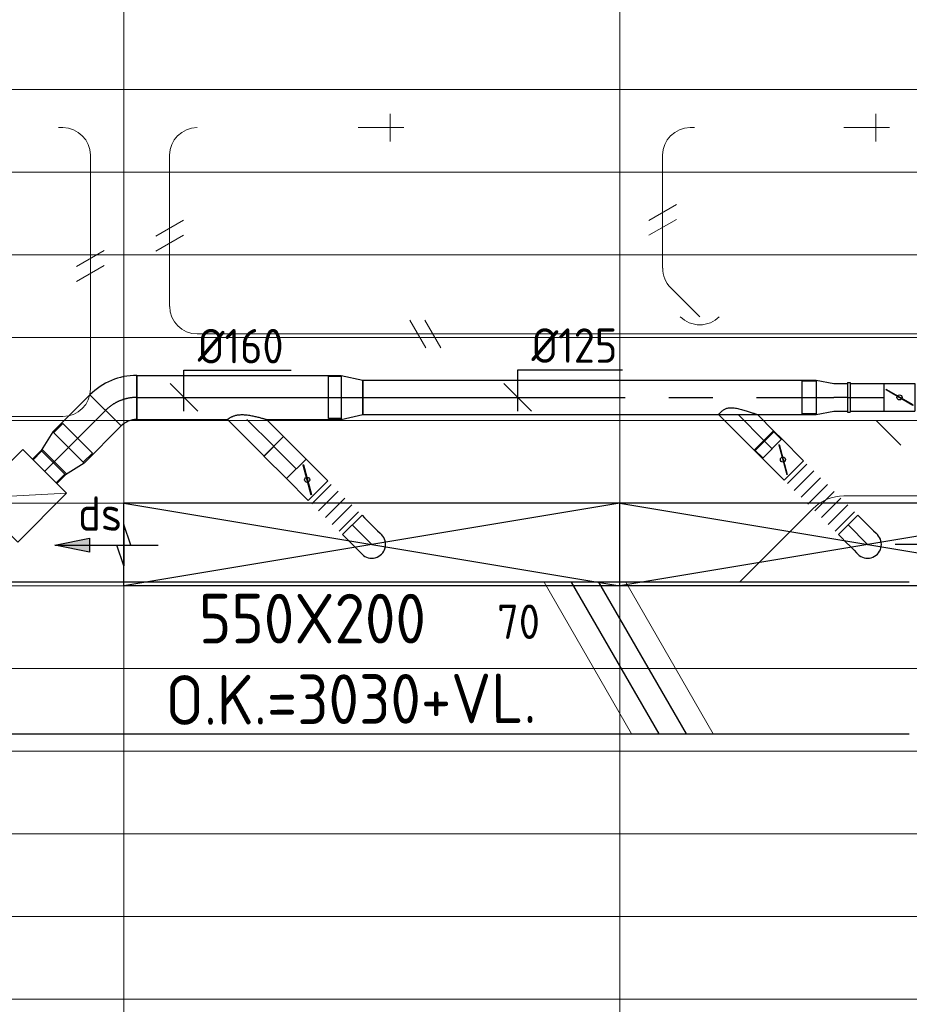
# Model space of a CAD drawing. Header units: millimetres. Extents: x -74135 to 19179, y 5032 to 51848.
# Tile 12 of 55: x -50634 to -47405, y 10030 to 13602. Entities that reach past the tile are written whole.
import ezdxf
from ezdxf.enums import TextEntityAlignment as Align

# ---------------------------------------------------------------- set-up
doc = ezdxf.new("R2010")
doc.units = ezdxf.units.MM
doc.header["$LTSCALE"] = 50
doc.linetypes.add('CENTER2', pattern=[28.575, 19.05, -3.175, 3.175, -3.175])
doc.linetypes.add('HIDDEN', pattern=[9.525, 6.35, -3.175])
for name, color, linetype in [('4plfd', 254, 'Continuous'), ('61', 4, 'Continuous'), ('WL570---_RETOUR', 100, 'Continuous'), ('WL570---_TOEVOER', 200, 'Continuous'), ('WL570---_TOEVOER_HL', 1, 'Continuous'), ('WL570---_TOEVOER_RST', 3, 'Continuous'), ('WL570---_TOEVOER_RST_HL', 1, 'Continuous'), ('WM570---_TOEVOER', 2, 'Continuous'), ('WM570---_TOEVOER_PR', 2, 'Continuous'), ('WM570---_TOEVOER_RST_PR', 1, 'Continuous')]:
    doc.layers.add(name, color=color, linetype=linetype)
for name, color, linetype, lineweight in [('WL570---_BESTAAND-HARTLIJN', 161, 'Continuous', 0), ('WL570---_BESTAAND-TOEVOER', 180, 'Continuous', 0), ('WL570---_DEMONTEREN', 10, 'Continuous', 0)]:
    doc.layers.add(name, color=color, linetype=linetype, lineweight=lineweight)
doc.layers.get('WL570---_DEMONTEREN').off()
doc.styles.add('BURO-018', font='ISO96.shx', dxfattribs={"height": 90})
doc.styles.add('BURO-025', font='ISO96.shx', dxfattribs={"height": 125})
doc.styles.add('ISO', font='ISO', dxfattribs={"height": 162})
doc.styles.add('MAATVOERING', font='ISO')

# ---------------------------------------------------------------- blocks, each defined once
blk = doc.blocks.new('KARO')
for p, q in [((1, 0.5), (0, 0.5)), ((0, -0.5), (1, -0.5))]:
    blk.add_line(p, q)
at = {"invisible_edges": 15}
blk.add_3dface([(0, 0.5), (0, -0.5), (1, -0.5), (1, 0.5)], dxfattribs=at)
at = {"layer": 'WL570---_BESTAAND-HARTLIJN'}
blk.add_line((0, 0), (1, 0), dxfattribs=at)
blk = doc.blocks.new('KARH')
for p, q in [((1, 0.5), (0, 0.5)), ((0, -0.5), (1, -0.5))]:
    blk.add_line(p, q)
at = {"invisible_edges": 15}
blk.add_3dface([(0, 0.5), (0, -0.5), (1, -0.5), (1, 0.5)], dxfattribs=at)
blk = doc.blocks.new('OBO10000090ZE')
blk.add_lwpolyline([(-50, 0), (50, 0), (50, 100, 1), (-50, 100)], format="xyb", close=True)
at = {"layer": 'WL570---_BESTAAND-HARTLIJN'}
for points in [[(0, 0), (0, 150)], [(-50, 100), (50, 100)]]:
    blk.add_lwpolyline(points, dxfattribs=at)
blk = doc.blocks.new('OBO10000090H')
blk.add_lwpolyline([(50, -100, 0.414214), (-100, 50), (-100, -50, -0.414214), (-50, -100)], format="xyb", close=True)
at = {"invisible_edges": 15}
for points in [[(-91.3, -50.8), (-74, 47.7), (-100, 50), (-100, -50)], [(-82.9, -53), (-48.7, 41), (-74, 47.7), (-91.3, -50.8)], [(-75, -56.7), (-25, 29.9), (-48.7, 41), (-82.9, -53)], [(-67.9, -61.7), (-3.6, 14.9), (-25, 29.9), (-75, -56.7)], [(-61.7, -67.9), (14.9, -3.6), (-3.6, 14.9), (-67.9, -61.7)], [(-56.7, -75), (29.9, -25), (14.9, -3.6), (-61.7, -67.9)], [(-53, -82.9), (41, -48.7), (29.9, -25), (-56.7, -75)], [(-50.8, -91.3), (47.7, -74), (41, -48.7), (-53, -82.9)], [(-50, -100), (50, -100), (47.7, -74), (-50.8, -91.3)]]:
    blk.add_3dface(points, dxfattribs=at)
at = {"layer": 'WL570---_BESTAAND-HARTLIJN'}
blk.add_arc((-100, -100), 100, 0, 90, dxfattribs=at)
blk = doc.blocks.new('OBO10000090L')
blk.add_lwpolyline([(50, 0, 0.414214), (-100, 150), (-100, 50, -0.414214), (-50, 0)], format="xyb", close=True)
at = {"invisible_edges": 15}
for points in [[(-91.3, 49.2), (-74, 147.7), (-100, 150), (-100, 50)], [(-82.9, 47), (-48.7, 141), (-74, 147.7), (-91.3, 49.2)], [(-75, 43.3), (-25, 129.9), (-48.7, 141), (-82.9, 47)], [(-67.9, 38.3), (-3.6, 114.9), (-25, 129.9), (-75, 43.3)], [(-61.7, 32.1), (14.9, 96.4), (-3.6, 114.9), (-67.9, 38.3)], [(-56.7, 25), (29.9, 75), (14.9, 96.4), (-61.7, 32.1)], [(-53, 17.1), (41, 51.3), (29.9, 75), (-56.7, 25)], [(-50.8, 8.7), (47.7, 26), (41, 51.3), (-53, 17.1)], [(-50, 0), (50, 0), (47.7, 26), (-50.8, 8.7)]]:
    blk.add_3dface(points, dxfattribs=at)
at = {"layer": 'WL570---_BESTAAND-HARTLIJN'}
blk.add_arc((-100, 0), 100, 0, 90, dxfattribs=at)
blk = doc.blocks.new('OSV1251000460G')
blk.add_lwpolyline([(0, -62.5), (46.7, -50), (46.7, 50), (0, 62.5)], close=True)
at = {"layer": 'WL570---_BESTAAND-HARTLIJN'}
blk.add_line((0, 0), (46.7, 0), dxfattribs=at)
blk = doc.blocks.new('OZA1250100045L')
blk.add_lwpolyline([(-70.7, 0), (-106.1, 35.4), (-35.4, 106.1), (70.7, 0)])
at = {"layer": 'WL570---_BESTAAND-HARTLIJN'}
blk.add_line((0, 0), (-70.7, 70.7), dxfattribs=at)
at = {"layer": 'WL570---_BESTAAND-TOEVOER'}
blk.add_arc((0, 70.7), 100, 225, 315, dxfattribs=at)
blk = doc.blocks.new('OBO10000045H')
blk.add_lwpolyline([(50, -41.4, 0.198912), (6.1, 64.6), (-64.6, -6.1, -0.198912), (-50, -41.4)], format="xyb", close=True)
at = {"invisible_edges": 15}
for points in [[(-61.7, -9.3), (14.9, 55), (6.1, 64.6), (-64.6, -6.1)], [(-59, -12.7), (22.9, 44.6), (14.9, 55), (-61.7, -9.3)], [(-56.7, -16.4), (29.9, 33.6), (22.9, 44.6), (-59, -12.7)], [(-54.7, -20.3), (35.9, 22), (29.9, 33.6), (-56.7, -16.4)], [(-53, -24.3), (41, 9.9), (35.9, 22), (-54.7, -20.3)], [(-51.7, -28.5), (44.9, -2.6), (41, 9.9), (-53, -24.3)], [(-50.8, -32.7), (47.7, -15.4), (44.9, -2.6), (-51.7, -28.5)], [(-50.2, -37.1), (49.4, -28.3), (47.7, -15.4), (-50.8, -32.7)], [(-50, -41.4), (50, -41.4), (49.4, -28.3), (-50.2, -37.1)]]:
    blk.add_3dface(points, dxfattribs=at)
at = {"layer": 'WL570---_BESTAAND-HARTLIJN'}
blk.add_arc((-100, -41.4), 100, 0, 45, dxfattribs=at)
blk = doc.blocks.new('UISO')
for p, q in [((0, 0.18), (1, 0.7574)), ((0, 0), (1, 0.5774))]:
    blk.add_line(p, q)
at = {"layer": 'WL570---_BESTAAND-TOEVOER'}
for p, q in [((0, 0.36), (1, 0.9374)), ((0, -0.18), (1, 0.3974))]:
    blk.add_line(p, q, dxfattribs=at)
blk = doc.blocks.new('OBO16000045H')
blk.add_lwpolyline([(80, -66.3, 0.198912), (9.7, 103.4), (-103.4, -9.7, -0.198912), (-80, -66.3)], format="xyb", close=True)
at = {"invisible_edges": 15}
for points in [[(-98.7, -14.9), (23.9, 88), (9.7, 103.4), (-103.4, -9.7)], [(-94.5, -20.4), (36.6, 71.4), (23.9, 88), (-98.7, -14.9)], [(-90.7, -26.3), (47.8, 53.7), (36.6, 71.4), (-94.5, -20.4)], [(-87.5, -32.5), (57.5, 35.2), (47.8, 53.7), (-90.7, -26.3)], [(-84.8, -38.9), (65.5, 15.8), (57.5, 35.2), (-87.5, -32.5)], [(-82.7, -45.6), (71.8, -4.2), (65.5, 15.8), (-84.8, -38.9)], [(-81.2, -52.4), (76.4, -24.6), (71.8, -4.2), (-82.7, -45.6)], [(-80.3, -59.3), (79.1, -45.4), (76.4, -24.6), (-81.2, -52.4)], [(-80, -66.3), (80, -66.3), (79.1, -45.4), (-80.3, -59.3)]]:
    blk.add_3dface(points, dxfattribs=at)
at = {"layer": 'WL570---_BESTAAND-HARTLIJN'}
blk.add_arc((-160, -66.3), 160, 0, 45, dxfattribs=at)
blk = doc.blocks.new('OAF16000045R')
blk.add_line((-163.1, 0), (163.1, 0))
blk.add_lwpolyline([(-113.1, 0), (35.4, 148.5), (148.5, 35.4), (113.1, 0)])
at = {"layer": 'WL570---_BESTAAND-HARTLIJN'}
blk.add_line((91.9, 91.9), (0, 0), dxfattribs=at)
blk = doc.blocks.new('*U228')
at = {"color": 0, "ltscale": 10}
for p, q in [((900, 150, -2700), (-900, 150, -2700)), ((-900, -150, -2700), (-900, 150, -2700)), ((900, -150, -2700), (900, 150, -2700)), ((900, -150, -2700), (-900, -150, -2700))]:
    blk.add_line(p, q, dxfattribs=at)
at = {"layer": 'WL570---_TOEVOER_RST_HL', "linetype": 'CENTER2'}
blk.add_circle((0, 0, -2700), 0.075, dxfattribs=at)
at = {"layer": 'WL570---_TOEVOER_RST', "color": 1, "style": 'BURO-018'}
for tag in ['MC', 'Q']:
    blk.add_attdef(tag, text='', height=180, dxfattribs=at).set_placement((0, 0), align=Align.MIDDLE)
at = {"layer": 'WM570---_TOEVOER_RST_PR', "color": 1, "style": 'BURO-018'}
blk.add_attdef('POSNR', text='', height=180, dxfattribs=at).set_placement((0, 0), align=Align.MIDDLE)
blk = doc.blocks.new('Groep-46')
at = {"color": 8, "linetype": 'Continuous', "lineweight": 13}
for p, q in [((-73154.9, 12999.1), (-22154.9, 12999.1)), ((-73154.9, 12699.1), (-22154.9, 12699.1)), ((-73154.9, 12399.1), (-22154.9, 12399.1)), ((-73154.9, 12099.1), (-22154.9, 12099.1))]:
    blk.add_line(p, q, dxfattribs=at)
blk = doc.blocks.new('Groep-53')
at = {"color": 8, "linetype": 'Continuous', "lineweight": 13}
for p, q in [((-51254.9, 18999.1), (-51254.9, 6698.7)), ((-49454.9, 18999.1), (-49454.9, 6622.6)), ((-72854.9, 11799.1), (-22392.8, 11799.1)), ((-72188.2, 11499.1), (-23121.3, 11499.1)), ((-71473.3, 11199.1), (-23841, 11199.1)), ((-70711.8, 10899.1), (-24597.7, 10899.1)), ((-69854.9, 10599.1), (-25389.2, 10599.1)), ((-69080.3, 10299.1), (-26229.6, 10299.1)), ((-68159.5, 9999.1), (-27084.9, 9999.1)), ((-67238.6, 9699.1), (-28071.2, 9699.1))]:
    blk.add_line(p, q, dxfattribs=at)
at = {"color": 8, "linetype": 'Continuous', "lineweight": 13, "flags": 128}
blk.add_lwpolyline([(-22004.9, 19149), (-22004.9, 11828, -0.208473), (-73205.8, 11785.1), (-73304.9, 11828.1)], format="xyb", dxfattribs=at)
at = {"color": 8, "linetype": 'Continuous', "lineweight": 13}
blk.add_arc((-47654.8, 70538.1), 63940.9, 246.496301, 293.503386, dxfattribs=at)
at = {"color": 8}
blk.add_blockref('Groep-46', (0, 0), dxfattribs=at)
blk = doc.blocks.new('Block plafond 4e verd')
at = {"layer": '4plfd'}
blk.add_blockref('Groep-53', (73304.912, -19149.14), dxfattribs=at)
blk = doc.blocks.new('LU-PIJL6')
at = {"color": 0, "linetype": 'Continuous'}
for p, q in [((-5, -1.5), (-5, 1.5)), ((-5, 1.5), (-4.5, 0)), ((0, 0), (-7.5, 0)), ((-5.5, 0), (-5, -1.5)), ((-2.5, -0.5), (-2.5, 0.5)), ((-2.5, 0.5), (0, 0)), ((0, 0), (-2.5, -0.5))]:
    blk.add_line(p, q, dxfattribs=at)
blk.add_solid([(-2.5, 0.5), (-2.5, -0.5), (0, 0)], dxfattribs=at)
blk = doc.blocks.new('VBX1251250012525000')
blk.add_lwpolyline([(50, -112.5), (300, -112.5), (300, 112.5), (50, 112.5)], close=True)
for points in [[(50, 62.5), (0, 62.5), (0, -62.5), (50, -62.5)], [(300, -62.5), (350, -62.5), (350, 62.5), (300, 62.5)]]:
    blk.add_lwpolyline(points)
at = {"layer": 'WL570---_BESTAAND-HARTLIJN'}
blk.add_line((300, 0), (350, 0), dxfattribs=at)
at = {"layer": 'WL570---_BESTAAND-TOEVOER'}
blk.add_line((50, -112.5), (300, 112.5), dxfattribs=at)
blk = doc.blocks.new('*U669')
at = {"color": 0, "ltscale": 10}
for p, q in [((900, 150, -2700), (-900, 150, -2700)), ((-900, -150, -2700), (-900, 150, -2700)), ((900, -150, -2700), (900, 150, -2700)), ((900, -150, -2700), (-900, -150, -2700))]:
    blk.add_line(p, q, dxfattribs=at)
at = {"layer": 'WL570---_TOEVOER_HL', "linetype": 'CENTER2'}
blk.add_circle((0, 0, -2700), 0.075, dxfattribs=at)
at = {"layer": 'WL570---_TOEVOER', "color": 2, "style": 'BURO-025'}
for tag in ['MC', 'Q']:
    blk.add_attdef(tag, text='', height=125, dxfattribs=at).set_placement((0, 0), align=Align.MIDDLE)
at = {"layer": 'WM570---_TOEVOER_PR', "color": 2, "style": 'BURO-025'}
blk.add_attdef('POSNR', text='', height=125, dxfattribs=at).set_placement((0, 0), align=Align.MIDDLE)
blk = doc.blocks.new('*U668')
at = {"color": 0, "ltscale": 10}
for p, q in [((-100, 50, -2700), (-86.8, 50, -2700)), ((-100, -50, -2700), (-100, 50, -2700)), ((-86.8, 50, -2700), (-61.4, 50, -2700)), ((-61.4, 50, -2700), (-38.6, 50, -2700)), ((-38.6, 50, -2700), (-20, 50, -2700)), ((-20, 50, -2700), (-6.8, 50, -2700)), ((-6.8, 50, -2700), (0, 50, -2700)), ((-100, -50, -2700), (-86.8, -50, -2700)), ((-86.8, -50, -2700), (-61.4, -50, -2700)), ((-61.4, -50, -2700), (-38.6, -50, -2700)), ((-38.6, -50, -2700), (-20, -50, -2700)), ((-20, -50, -2700), (-6.8, -50, -2700)), ((-6.8, -50, -2700), (0, -50, -2700))]:
    blk.add_line(p, q, dxfattribs=at)
blk.add_arc((0, 0, -2700), 50, 270, 90, dxfattribs=at)
at = {"layer": 'WL570---_TOEVOER_HL', "linetype": 'CENTER2'}
blk.add_line((-100, 0, -2700), (0, 0, -2700), dxfattribs=at)
at = {"layer": 'WM570---_TOEVOER_PR', "color": 2, "style": 'BURO-025'}
blk.add_attdef('POSNR', text='', height=125, dxfattribs=at).set_placement((0, 0), align=Align.MIDDLE)
blk = doc.blocks.new('*U670')
at = {"color": 0, "ltscale": 10}
for p, q in [((0, 50, -2700), (0, -50, -2700)), ((17.5, 50, -2700), (17.5, -50, -2700)), ((52.6, 50, -2700), (52.6, -50, -2700)), ((87.7, 50, -2700), (87.7, -50, -2700)), ((122.8, 50, -2700), (122.8, -50, -2700)), ((157.9, 50, -2700), (157.9, -50, -2700)), ((175.5, 50, -2700), (175.5, -50, -2700))]:
    blk.add_line(p, q, dxfattribs=at)
at = {"layer": 'WM570---_TOEVOER_PR', "color": 2, "style": 'BURO-025'}
blk.add_attdef('POSNR', text='', height=125, dxfattribs=at).set_placement((0, 0), align=Align.MIDDLE)
blk = doc.blocks.new('*U671')
at = {"color": 0, "ltscale": 10}
for p, q in [((0, 76, -2700), (-46.7, 76, -2700)), ((-46.7, -76, -2700), (-46.7, 76, -2700)), ((-46.7, -76, -2700), (-46.7, 76, -2700)), ((0, 80, -2700), (78.2, 62.5, -2700)), ((0, 80, -2700), (0, -80, -2700)), ((78.2, 62.5, -2700), (78.2, -62.5, -2700)), ((0, -80, -2700), (78.2, -62.5, -2700)), ((0, -76, -2700), (-46.7, -76, -2700))]:
    blk.add_line(p, q, dxfattribs=at)
at = {"layer": 'WL570---_TOEVOER_HL', "linetype": 'CENTER2'}
blk.add_line((0, 0, -2700), (78.2, 0, -2700), dxfattribs=at)
for centre in [(0, 0, -2700), (78.2, 0, -2700)]:
    blk.add_circle(centre, 0.075, dxfattribs=at)
at = {"layer": 'WM570---_TOEVOER_PR', "color": 2, "style": 'BURO-025'}
blk.add_attdef('POSNR', text='', height=125, dxfattribs=at).set_placement((0, 0), align=Align.MIDDLE)
blk = doc.blocks.new('*U672')
at = {"color": 0, "ltscale": 10}
for p, q in [((0, 76, -2700), (-46.7, 76, -2700)), ((-46.7, -76, -2700), (-46.7, 76, -2700)), ((-46.7, -76, -2700), (-46.7, 76, -2700)), ((0, 80, -2700), (78.2, 62.5, -2700)), ((0, 80, -2700), (0, -80, -2700)), ((78.2, 62.5, -2700), (78.2, -62.5, -2700)), ((78.2, 59.375, -2700), (122.5, 59.375, -2700)), ((122.5, 59.375, -2700), (122.5, -59.375, -2700)), ((122.5, 59.375, -2700), (122.5, -59.375, -2700)), ((0, -80, -2700), (78.2, -62.5, -2700)), ((78.2, -59.375, -2700), (122.5, -59.375, -2700)), ((0, -76, -2700), (-46.7, -76, -2700))]:
    blk.add_line(p, q, dxfattribs=at)
at = {"layer": 'WL570---_TOEVOER_HL', "linetype": 'CENTER2'}
blk.add_line((0, 0, -2700), (78.2, 0, -2700), dxfattribs=at)
for centre in [(0, 0, -2700), (78.2, 0, -2700)]:
    blk.add_circle(centre, 0.075, dxfattribs=at)
at = {"layer": 'WM570---_TOEVOER_PR', "color": 2, "style": 'BURO-025'}
blk.add_attdef('POSNR', text='', height=125, dxfattribs=at).set_placement((0, 0), align=Align.MIDDLE)
blk = doc.blocks.new('*U673')
at = {"color": 0, "ltscale": 10}
for p, q in [((0, 80, -2700), (190.5, 80, -2700)), ((0, -80, -2700), (0, 80, -2700)), ((190.5, 80, -2700), (190.5, -80, -2700)), ((0, -80, -2700), (190.5, -80, -2700))]:
    blk.add_line(p, q, dxfattribs=at)
at = {"layer": 'WL570---_TOEVOER_HL', "linetype": 'CENTER2'}
blk.add_line((0, 0, -2700), (190.5, 0, -2700), dxfattribs=at)
at = {"layer": 'WM570---_TOEVOER_PR', "color": 2, "style": 'BURO-025'}
blk.add_attdef('POSNR', text='', height=125, dxfattribs=at).set_placement((0, 0), align=Align.MIDDLE)
blk = doc.blocks.new('*U674')
at = {"color": 0, "ltscale": 10}
for p, q in [((-66.3, -80, -2700), (-66.3, 80, -2700)), ((103.4, 9.7, -2700), (-9.7, -103.4, -2700))]:
    blk.add_line(p, q, dxfattribs=at)
for radius in [240.1, 80.1]:
    blk.add_arc((-66.3, -160.1, -2700), radius, 45, 90, dxfattribs=at)
at = {"layer": 'WL570---_TOEVOER_HL', "linetype": 'CENTER2'}
blk.add_arc((-66.3, -160.1, -2700), 160.1, 45, 90, dxfattribs=at)
at = {"layer": 'WM570---_TOEVOER_PR', "color": 2, "style": 'BURO-025'}
blk.add_attdef('POSNR', text='', height=125, dxfattribs=at).set_placement((0, 0), align=Align.MIDDLE)
blk = doc.blocks.new('*U675')
at = {"ltscale": 10}
for p, q in [((-55.8, 50, -2700), (55.8, 50, -2700)), ((-55.8, -50, -2700), (-55.8, 50, -2700)), ((55.8, 50, -2700), (55.8, -50, -2700)), ((-48.9, 27.1, -2700), (-47.9, 28.8, -2700)), ((47.9, -28.8, -2700), (-48.9, 27.1, -2700)), ((48.9, -27.1, -2700), (-47.9, 28.8, -2700)), ((47.9, -28.8, -2700), (48.9, -27.1, -2700)), ((-55.8, -50, -2700), (55.8, -50, -2700))]:
    blk.add_line(p, q, dxfattribs=at)
blk.add_circle((0, 0, -2700), 9.31, dxfattribs=at)
at = {"layer": 'WL570---_TOEVOER', "color": 2, "style": 'BURO-025'}
blk.add_attdef('I', text='', height=125, dxfattribs=at).set_placement((0, 0), align=Align.MIDDLE)
at = {"layer": 'WM570---_TOEVOER_PR', "color": 2, "style": 'BURO-025'}
blk.add_attdef('POSNR', text='', height=125, dxfattribs=at).set_placement((0, 0), align=Align.MIDDLE)
blk = doc.blocks.new('*U676')
at = {"color": 0, "ltscale": 10}
for p, q in [((0, 50, -2700), (115.8, 50, -2700)), ((115.8, 50, -2700), (115.8, -50, -2700)), ((0, -50, -2700), (115.8, -50, -2700))]:
    blk.add_line(p, q, dxfattribs=at)
at = {"layer": 'WL570---_TOEVOER_HL', "linetype": 'CENTER2'}
blk.add_line((0, 0, -2700), (115.8, 0, -2700), dxfattribs=at)
at = {"layer": 'WM570---_TOEVOER_PR', "color": 2, "style": 'BURO-025'}
blk.add_attdef('POSNR', text='', height=125, dxfattribs=at).set_placement((0, 0), align=Align.MIDDLE)
blk = doc.blocks.new('*U677')
at = {"color": 0, "ltscale": 10}
for p, q in [((0, 80, -2700), (742.4, 80, -2700)), ((0, -80, -2700), (0, 80, -2700)), ((742.4, 80, -2700), (742.4, -80, -2700)), ((0, -80, -2700), (329.2, -80, -2700)), ((470.6, -80, -2700), (742.4, -80, -2700))]:
    blk.add_line(p, q, dxfattribs=at)
at = {"layer": 'WL570---_TOEVOER_HL', "linetype": 'CENTER2'}
blk.add_line((0, 0, -2700), (742.4, 0, -2700), dxfattribs=at)
at = {"layer": 'WM570---_TOEVOER_PR', "color": 2, "style": 'BURO-025'}
blk.add_attdef('POSNR', text='', height=125, dxfattribs=at).set_placement((0, 0), align=Align.MIDDLE)
blk = doc.blocks.new('*U678')
at = {"color": 0, "ltscale": 10}
for p, q in [((0, 70.7, -2700), (62.1, 132.8, -2700)), ((62.1, 132.8, -2700), (132.8, 62.1, -2700)), ((0, -70.7, -2700), (132.8, 62.1, -2700))]:
    blk.add_line(p, q, dxfattribs=at)
blk.add_spline([(-0.2, -70.5, -2700), (-0.6, -69.9, -2700), (-1.4, -68.9, -2700), (-2.5, -67.4, -2700), (-3.8, -65.6, -2700), (-5.3, -63.3, -2700), (-6.9, -60.6, -2700), (-8.7, -57.4, -2700), (-10.5, -53.7, -2700), (-12.2, -49.6, -2700), (-13.8, -44.9, -2700), (-15.2, -39.7, -2700), (-16.3, -34, -2700), (-17.1, -27.8, -2700), (-17.5, -21.1, -2700), (-17.5, -13.9, -2700), (-17.1, -6.4, -2700), (-16.3, 1.4, -2700), (-15.2, 9.4, -2700), (-13.8, 17.4, -2700), (-12.2, 25.2, -2700), (-10.5, 32.8, -2700), (-8.7, 40, -2700), (-6.9, 46.7, -2700), (-5.3, 52.8, -2700), (-3.8, 58.1, -2700), (-2.5, 62.5, -2700), (-1.4, 66.1, -2700), (-0.6, 68.6, -2700), (-0.2, 70.2, -2700), (0, 70.7, -2700)], degree=3, dxfattribs=at)
at = {"layer": 'WL570---_TOEVOER_HL', "linetype": 'CENTER2'}
blk.add_line((0, 0, -2700), (97.4, 97.4, -2700), dxfattribs=at)
at = {"layer": 'WM570---_TOEVOER_PR', "color": 2, "style": 'BURO-025'}
blk.add_attdef('POSNR', text='', height=125, dxfattribs=at).set_placement((0, 0), align=Align.MIDDLE)
blk = doc.blocks.new('*U679')
at = {"color": 0, "ltscale": 10}
for p, q in [((-100, 50, -2700), (-86.8, 50, -2700)), ((-100, -50, -2700), (-100, 50, -2700)), ((-86.8, 50, -2700), (-61.4, 50, -2700)), ((-61.4, 50, -2700), (-38.6, 50, -2700)), ((-38.6, 50, -2700), (-20, 50, -2700)), ((-20, 50, -2700), (-6.8, 50, -2700)), ((-6.8, 50, -2700), (0, 50, -2700)), ((-100, -50, -2700), (-86.8, -50, -2700)), ((-86.8, -50, -2700), (-61.4, -50, -2700)), ((-61.4, -50, -2700), (-38.6, -50, -2700)), ((-38.6, -50, -2700), (-20, -50, -2700)), ((-20, -50, -2700), (-6.8, -50, -2700)), ((-6.8, -50, -2700), (0, -50, -2700))]:
    blk.add_line(p, q, dxfattribs=at)
blk.add_arc((0, 0, -2700), 50, 270, 90, dxfattribs=at)
at = {"layer": 'WL570---_TOEVOER_HL', "linetype": 'CENTER2'}
blk.add_line((-100, 0, -2700), (0, 0, -2700), dxfattribs=at)
at = {"layer": 'WM570---_TOEVOER_PR', "color": 2, "style": 'BURO-025'}
blk.add_attdef('POSNR', text='', height=125, dxfattribs=at).set_placement((0, 0), align=Align.MIDDLE)
blk = doc.blocks.new('*U680')
at = {"color": 0, "ltscale": 10}
for p, q in [((0, 70.7, -2700), (61, 131.7, -2700)), ((61, 131.7, -2700), (131.7, 61, -2700)), ((0, -70.7, -2700), (131.7, 61, -2700))]:
    blk.add_line(p, q, dxfattribs=at)
blk.add_spline([(-0.2, -70.6, -2700), (-0.8, -70.1, -2700), (-1.8, -69.3, -2700), (-3.2, -68.2, -2700), (-4.9, -66.7, -2700), (-6.9, -64.9, -2700), (-9.2, -62.8, -2700), (-11.6, -60.3, -2700), (-14.1, -57.4, -2700), (-16.6, -54, -2700), (-19, -50.2, -2700), (-21.2, -45.7, -2700), (-23, -40.7, -2700), (-24.2, -35, -2700), (-24.9, -28.5, -2700), (-24.9, -21.3, -2700), (-24.2, -13.5, -2700), (-23, -5.2, -2700), (-21.2, 3.4, -2700), (-19, 12.1, -2700), (-16.6, 20.8, -2700), (-14.1, 29.2, -2700), (-11.6, 37.1, -2700), (-9.2, 44.5, -2700), (-6.9, 51.1, -2700), (-4.9, 56.9, -2700), (-3.2, 61.8, -2700), (-1.8, 65.6, -2700), (-0.8, 68.4, -2700), (-0.2, 70.1, -2700), (0, 70.7, -2700)], degree=3, dxfattribs=at)
at = {"layer": 'WL570---_TOEVOER_HL', "linetype": 'CENTER2'}
blk.add_line((0, 0, -2700), (96.3, 96.3, -2700), dxfattribs=at)
at = {"layer": 'WM570---_TOEVOER_PR', "color": 2, "style": 'BURO-025'}
blk.add_attdef('POSNR', text='', height=125, dxfattribs=at).set_placement((0, 0), align=Align.MIDDLE)
blk = doc.blocks.new('*U681')
at = {"color": 0, "ltscale": 10}
for p, q in [((0, 50, -2700), (38.6, 50, -2700)), ((38.6, 50, -2700), (38.6, -50, -2700)), ((0, -50, -2700), (38.6, -50, -2700))]:
    blk.add_line(p, q, dxfattribs=at)
at = {"layer": 'WL570---_TOEVOER_HL', "linetype": 'CENTER2'}
blk.add_line((0, 0, -2700), (38.6, 0, -2700), dxfattribs=at)
at = {"layer": 'WM570---_TOEVOER_PR', "color": 2, "style": 'BURO-025'}
blk.add_attdef('POSNR', text='', height=125, dxfattribs=at).set_placement((0, 0), align=Align.MIDDLE)
blk = doc.blocks.new('*U682')
at = {"ltscale": 10}
for p, q in [((-55.9, -50, -2700), (-55.9, 50, -2700)), ((-55.9, 50, -2700), (55.8, 50, -2700)), ((55.8, 50, -2700), (55.8, -50, -2700)), ((55.8, 47.5, -2700), (98.4, 47.5, -2700)), ((98.4, 47.5, -2700), (98.4, -47.5, -2700)), ((-48.9, 27.1, -2700), (-47.9, 28.8, -2700)), ((47.9, -28.8, -2700), (-48.9, 27.1, -2700)), ((48.9, -27.1, -2700), (-47.9, 28.8, -2700)), ((47.9, -28.8, -2700), (48.9, -27.1, -2700)), ((-55.9, -50, -2700), (55.8, -50, -2700)), ((55.8, -47.5, -2700), (98.4, -47.5, -2700))]:
    blk.add_line(p, q, dxfattribs=at)
blk.add_circle((0, 0, -2700), 9.31, dxfattribs=at)
at = {"layer": 'WL570---_TOEVOER', "color": 2, "style": 'BURO-025'}
blk.add_attdef('I', text='', height=125, dxfattribs=at).set_placement((0, 0), align=Align.MIDDLE)
at = {"layer": 'WM570---_TOEVOER_PR', "color": 2, "style": 'BURO-025'}
blk.add_attdef('POSNR', text='', height=125, dxfattribs=at).set_placement((0, 0), align=Align.MIDDLE)
blk = doc.blocks.new('*U683')
at = {"color": 0, "ltscale": 10}
for p, q in [((0, 50, -2700), (0, -50, -2700)), ((17.4, 50, -2700), (17.4, -50, -2700)), ((52.3, 50, -2700), (52.3, -50, -2700)), ((87.2, 50, -2700), (87.2, -50, -2700)), ((122, 50, -2700), (122, -50, -2700)), ((156.9, 50, -2700), (156.9, -50, -2700)), ((191.7, 50, -2700), (191.7, -50, -2700)), ((226.6, 50, -2700), (226.6, -50, -2700)), ((261.5, 50, -2700), (261.5, -50, -2700)), ((278.9, 50, -2700), (278.9, -50, -2700))]:
    blk.add_line(p, q, dxfattribs=at)
at = {"layer": 'WM570---_TOEVOER_PR', "color": 2, "style": 'BURO-025'}
blk.add_attdef('POSNR', text='', height=125, dxfattribs=at).set_placement((0, 0), align=Align.MIDDLE)
blk = doc.blocks.new('*U684')
at = {"color": 0, "ltscale": 10}
for p, q in [((0, 62.5, -2700), (1644.9, 62.5, -2700)), ((0, -62.5, -2700), (0, 62.5, -2700)), ((1644.9, 62.5, -2700), (1644.9, -62.5, -2700)), ((0, -62.5, -2700), (1644.9, -62.5, -2700))]:
    blk.add_line(p, q, dxfattribs=at)
at = {"layer": 'WL570---_TOEVOER_HL', "linetype": 'CENTER2'}
blk.add_line((0, 0, -2700), (1644.9, 0, -2700), dxfattribs=at)
at = {"layer": 'WM570---_TOEVOER_PR', "color": 2, "style": 'BURO-025'}
blk.add_attdef('POSNR', text='', height=125, dxfattribs=at).set_placement((0, 0), align=Align.MIDDLE)
blk = doc.blocks.new('*U689')
at = {"color": 0, "ltscale": 10}
for p, q in [((0, 50, -2700), (123.1, 50, -2700)), ((0, -50, -2700), (123.1, -50, -2700))]:
    blk.add_line(p, q, dxfattribs=at)
at = {"layer": 'WL570---_TOEVOER_HL', "linetype": 'CENTER2'}
blk.add_line((0, 0, -2700), (123.1, 0, -2700), dxfattribs=at)
at = {"layer": 'WM570---_TOEVOER_PR', "color": 2, "style": 'BURO-025'}
blk.add_attdef('POSNR', text='', height=125, dxfattribs=at).set_placement((0, 0), align=Align.MIDDLE)
blk = doc.blocks.new('*U690')
at = {"color": 0, "ltscale": 10}
for p, q in [((-5, 54, -2700), (5, 54, -2700)), ((-5, 54, -2700), (-5, -54, -2700)), ((-5, 54, -2700), (-5, -54, -2700)), ((5, 54, -2700), (5, -54, -2700)), ((5, 54, -2700), (5, -54, -2700)), ((-5, -54, -2700), (5, -54, -2700))]:
    blk.add_line(p, q, dxfattribs=at)
at = {"layer": 'WL570---_TOEVOER_HL', "linetype": 'CENTER2'}
blk.add_line((-5, 0, -2700), (5, 0, -2700), dxfattribs=at)
at = {"layer": 'WM570---_TOEVOER_PR', "color": 2, "style": 'BURO-025'}
blk.add_attdef('POSNR', text='', height=125, dxfattribs=at).set_placement((0, 0), align=Align.MIDDLE)
blk = doc.blocks.new('*U691')
at = {"color": 0, "ltscale": 10}
for p, q in [((0, 59.375, -2700), (-50, 59.375, -2700)), ((-50, -59.375, -2700), (-50, 59.375, -2700)), ((-50, -59.375, -2700), (-50, 59.375, -2700)), ((0, 62.5, -2700), (64.18, 50, -2700)), ((0, 62.5, -2700), (0, -62.5, -2700)), ((64.18, 50, -2700), (114.18, 50, -2700)), ((0, -59.375, -2700), (-50, -59.375, -2700)), ((0, -62.5, -2700), (64.18, -50, -2700)), ((64.18, -50, -2700), (114.18, -50, -2700))]:
    blk.add_line(p, q, dxfattribs=at)
at = {"layer": 'WL570---_TOEVOER_HL', "linetype": 'CENTER2'}
for p in [(0, 0, -2700), (114.18, 0, -2700)]:
    blk.add_line(p, (64.18, 0, -2700), dxfattribs=at)
blk.add_circle((0, 0, -2700), 0.075, dxfattribs=at)
at = {"layer": 'WM570---_TOEVOER_PR', "color": 2, "style": 'BURO-025'}
blk.add_attdef('POSNR', text='', height=125, dxfattribs=at).set_placement((0, 0), align=Align.MIDDLE)
blk = doc.blocks.new('*U692')
at = {"ltscale": 10}
for p, q in [((-55.8, 50, -2700), (55.8, 50, -2700)), ((-55.8, -50, -2700), (-55.8, 50, -2700)), ((55.8, 50, -2700), (55.8, -50, -2700)), ((-48.9, 27.1, -2700), (-47.9, 28.8, -2700)), ((47.9, -28.8, -2700), (-48.9, 27.1, -2700)), ((48.9, -27.1, -2700), (-47.9, 28.8, -2700)), ((47.9, -28.8, -2700), (48.9, -27.1, -2700)), ((-55.8, -50, -2700), (55.8, -50, -2700))]:
    blk.add_line(p, q, dxfattribs=at)
blk.add_circle((0, 0, -2700), 9.31, dxfattribs=at)
at = {"layer": 'WL570---_TOEVOER', "color": 2, "style": 'BURO-025'}
blk.add_attdef('I', text='', height=125, dxfattribs=at).set_placement((0, 0), align=Align.MIDDLE)
at = {"layer": 'WM570---_TOEVOER_PR', "color": 2, "style": 'BURO-025'}
blk.add_attdef('POSNR', text='', height=125, dxfattribs=at).set_placement((0, 0), align=Align.MIDDLE)
blk = doc.blocks.new('*U694')
at = {"layer": 'WM570---_TOEVOER', "color": 0, "ltscale": 10}
for p, q in [((0, 98.3), (389.3, 98.3)), ((0, -50), (0, 98.3)), ((50, -50), (-50, 50))]:
    blk.add_line(p, q, dxfattribs=at)
at = {"layer": 'WM570---_TOEVOER', "color": 0, "style": 'BURO-025'}
blk.add_text('%%c160', height=125, dxfattribs=at).set_placement((50, 123.3))
blk = doc.blocks.new('*U695')
at = {"layer": 'WM570---_TOEVOER', "color": 0, "ltscale": 10}
for p, q in [((0, 100.6), (380.4, 100.6)), ((0, -50), (0, 100.6)), ((50, -50), (-50, 50))]:
    blk.add_line(p, q, dxfattribs=at)
at = {"layer": 'WM570---_TOEVOER', "color": 0, "style": 'BURO-025'}
blk.add_text('%%c125', height=125, dxfattribs=at).set_placement((50, 125.6))

msp = doc.modelspace()

# ---------------------------------------------------------------- linework, layer by layer
at = {"color": 0, "ltscale": 10}
msp.add_line((-47523.8, 12147.6), (-47435.4, 12059.2), dxfattribs=at)
at = {"color": 2, "linetype": 'HIDDEN'}
for radius, start, end in [(63040.6, 247.031394, 292.968331), (64240.6, 246.320689, 293.67904)]:
    msp.add_arc((-46645.7, 70918.9), radius, start, end, dxfattribs=at)
at = {"layer": 'WL570---_TOEVOER'}
for p, q in [((-50256.1, 11848.9), (-48456.1, 11548.9)), ((-48456.1, 11848.9), (-50256.1, 11548.9)), ((-48456.1, 11848.9), (-46656.1, 11548.9)), ((-46656.1, 11848.9), (-48456.1, 11548.9)), ((-46624.9, 11698.9), (-47456.1, 11698.9))]:
    msp.add_line(p, q, dxfattribs=at)

# ---------------------------------------------------------------- block references
at = {"layer": 'WL570---_DEMONTEREN'}
for name, p, xscale, yscale, zscale, rotation in [('KARO', (-50493.5, 13210.7), -16.2227493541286, 100, 100, 180), ('KARO', (-49389.2, 13210.7), 16.03765465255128, 100, 100, 180), ('KARO', (-48184.4, 13210.7), 16.2227493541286, 100, 100, 180), ('KARO', (-47626.8, 13210.7), 16.03765465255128, 100, 100, 180), ('KARO', (-50377.3, 12262.6), 848.0587589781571, 100, 100, 90), ('KARO', (-50089.9, 12562.1), 548.5649774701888, 100, 100, 90), ('KARO', (-48300.5, 12700.7), 410.0060356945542, 100, 100, 90), ('UISO', (-48250.5, 12913.8), 100, 100, 100, 180), ('UISO', (-50039.9, 12856.6), 100, 100, 100, 180), ('KARO', (-48270.7, 12630), 48.98494323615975, 100, 100, 315.0000000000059), ('KARO', (-48380.1, 12462.1), 1609.568917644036, 100, 100, 180), ('UISO', (-49123.8, 12412.1), 100, 100, 100, 90), ('KARO', (-50477.3, 12162.6), 1582.693260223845, 100, 100, 180), ('KARO', (-47059, 11874.8), 583.0243206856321, 160, 160, 179.9999999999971), ('KARO', (-47755.1, 11827.9), 246.9975167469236, 160, 160, 225)]:
    msp.add_blockref(name, p, dxfattribs=dict(at, xscale=xscale, yscale=yscale, zscale=zscale, rotation=rotation))
at = {"layer": 'WL570---_DEMONTEREN', "xscale": -1, "rotation": 270}
msp.add_blockref('OBO10000090L', (-50477.3, 13210.7), dxfattribs=at)
at = {"layer": 'WL570---_DEMONTEREN'}
for name, p, rotation in [('OBO10000090L', (-49989.9, 13210.7), 90), ('OBO10000090ZE', (-49389.2, 13210.7), 270), ('OBO10000090L', (-48200.6, 13210.7), 90), ('OBO10000090ZE', (-47626.8, 13210.7), 270), ('OBO10000045H', (-48300, 12659.3), 180), ('OBO10000090H', (-50089.3, 12462.1), 180), ('OSV1251000460G', (-48333.3, 12462.1), 180), ('OBO10000090H', (-50377.3, 12162.6), 270), ('OBO16000045H', (-47708.3, 11874.8), 89.99999999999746)]:
    msp.add_blockref(name, p, dxfattribs=dict(at, rotation=rotation))
for name, p, xscale, yscale, zscale in [('UISO', (-50427.3, 12670.8), 100, 100, 100), ('KARO', (-48333.4, 12462.1), 1938.910899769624, 125, 125)]:
    msp.add_blockref(name, p, dxfattribs=dict(at, xscale=xscale, yscale=yscale, zscale=zscale))
for name, p in [('OZA1250100045L', (-48165.3, 12524.6)), ('OAF16000045R', (-48021.7, 11561.3))]:
    msp.add_blockref(name, p, dxfattribs=at)
at = {"layer": 'WL570---_RETOUR'}
msp.add_blockref('Block plafond 4e verd', (-72306, 19498.9), dxfattribs=at)
at = {"layer": 'WL570---_RETOUR', "xscale": 50, "yscale": 50, "zscale": 50, "rotation": 180}
msp.add_blockref('LU-PIJL6', (-50506, 11696.2), dxfattribs=at)
at = {"layer": 'WL570---_TOEVOER'}
for name, p, rotation in [('*U674', (-50275.3, 12232, 2700), 45.00000000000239), ('*U673', (-50322.2, 12185.1, 2700), 225.0000000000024), ('*U680', (-48026.6, 12169.5, 2700), 270), ('*U678', (-49809.1, 12152, 2700), 270), ('*U672', (-50456.9, 12050.4, 2700), 225.0000000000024), ('*U682', (-47863.5, 12006.4, 2700), 134.9999999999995), ('*U681', (-47903, 12045.9, 2700), 134.9999999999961), ('*U676', (-49629.9, 11972.7, 2700), 134.9999999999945), ('*U675', (-49590.4, 11933.2, 2700), 134.9999999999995), ('*U683', (-47824, 11966.9, 2700), 315.0000000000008), ('*U670', (-49550.9, 11893.7, 2700), 315.0142320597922), ('*U668', (-49356, 11698.9, 2700), 314.9999999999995), ('*U679', (-47556.1, 11698.9, 2700), 314.9999999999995)]:
    msp.add_blockref(name, p, dxfattribs=dict(at, rotation=rotation))
for name, p in [('*U677', (-50209, 12232, 2700)), ('*U671', (-49466.6, 12232, 2700)), ('*U684', (-49388.4, 12232, 2700)), ('*U691', (-47743.5, 12232, 2700)), ('*U690', (-47624.3, 12232, 2700)), ('*U689', (-47619.3, 12232, 2700)), ('*U692', (-47440.4, 12232, 2700))]:
    msp.add_blockref(name, p, dxfattribs=at)
at = {"layer": 'WL570---_TOEVOER', "xscale": -1, "rotation": 225.0000000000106}
msp.add_blockref('VBX1251250012525000', (-50755.6, 11751.6), dxfattribs=at)
at = {"layer": 'WL570---_TOEVOER'}
ref = msp.add_blockref('*U669', (-49356.1, 11698.9, 2700), dxfattribs=at)
ref.add_attrib('Q', '70', dxfattribs={"color": 2, "height": 125, "style": 'BURO-025'}).set_placement((-48823.2, 11418.3), align=Align.MIDDLE)
ref = msp.add_blockref('*U228', (-47556.1, 11698.9, 2700), dxfattribs=at)
ref.add_attrib('Q', '70', dxfattribs={"layer": 'WL570---_TOEVOER_RST', "color": 2, "height": 180, "style": 'BURO-018'}).set_placement((-47268, 11404.8), align=Align.MIDDLE)
at = {"layer": 'WL570---_TOEVOER', "xscale": 3782.567032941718, "yscale": 550, "zscale": 200}
msp.add_blockref('KARH', (-51187.4, 11286.3), dxfattribs=at)
at = {"layer": 'WL570---_TOEVOER', "xscale": 550, "yscale": 550, "zscale": 550, "rotation": 270}
msp.add_blockref('UISO', (-48631.8, 11561.3), dxfattribs=at)
at = {"layer": 'WM570---_TOEVOER'}
for name, p in [('*U694', (-50037.7, 12232, 2700)), ('*U695', (-48826.4, 12232, 2700))]:
    msp.add_blockref(name, p, dxfattribs=at)

# ---------------------------------------------------------------- texts
at = {"layer": '61', "color": 7, "style": 'ISO'}
msp.add_text('O.K.=3030+VL.', height=180, rotation=0.3148, dxfattribs=at).set_placement((-50104.2, 11043.8))
at = {"layer": 'WM570---_TOEVOER', "lineweight": 0, "style": 'BURO-025'}
msp.add_text('ds', height=125, dxfattribs=at).set_placement((-50421.8, 11748.1))
at = {"layer": 'WM570---_TOEVOER', "style": 'MAATVOERING'}
msp.add_text('550X200', height=180, dxfattribs=at).set_placement((-49983.3, 11339.6))

doc.saveas('drawing.dxf')
